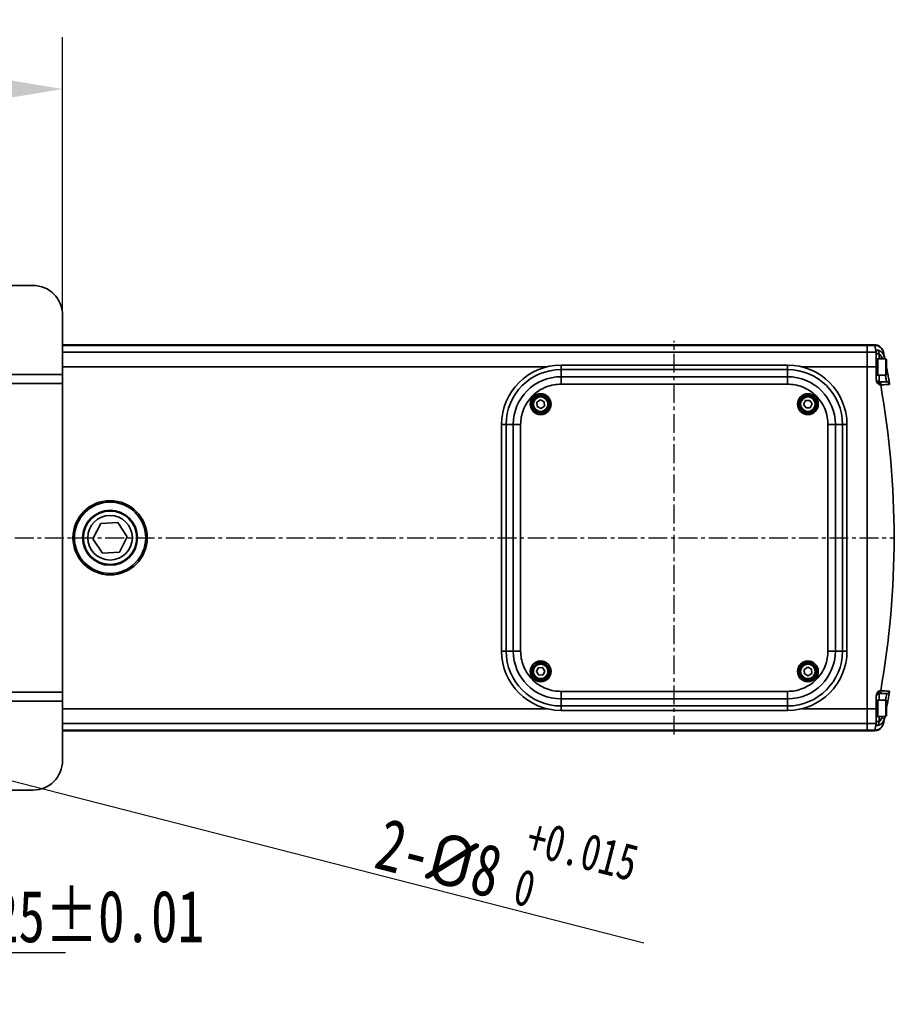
# Model space of a CAD drawing. Header units: millimetres. Extents: x 4180 to 7964, y -765 to 3096.
# Tile 29 of 30: x 5666 to 5958, y 2303 to 2635. Entities that reach past the tile are written whole.
import ezdxf

# ---------------------------------------------------------------- set-up
doc = ezdxf.new("R2010")
doc.units = ezdxf.units.MM
doc.header["$PDSIZE"] = -1
doc.linetypes.add('CENTER', pattern=[10.16, 6.35, -1.27, 1.27, -1.27])
doc.layers.add('细线层', color=7, linetype='Continuous')
doc.dimstyles.new('ISO-25', dxfattribs={"dimscale": 5, "dimtxt": 3.5, "dimasz": 4.5, "dimexe": 3.5, "dimexo": 0.625, "dimtad": 1, "dimdec": 1, "dimtxsty": 'Standard', "dimcen": 2.5, "dimclrd": 1, "dimclre": 1, "dimadec": 0, "dimazin": 0, "dimtfac": 1, "dimtdec": 1, "dimtmove": 1, "dimatfit": 3, "dimfxl": 1, "dimarcsym": 0})

# ---------------------------------------------------------------- blocks, each defined once
blk = doc.blocks.new('*D34')
at = {"color": 1, "lineweight": -2, "transparency": 16777216}
for p, q in [((5476.09, 2533.66), (5476.09, 2629.03)), ((5680.09, 2533.66), (5680.09, 2629.03)), ((5498.59, 2611.53), (5657.59, 2611.53))]:
    blk.add_line(p, q, dxfattribs=at)
at = {"color": 1, "transparency": 16777216}
for points in [[(5498.59, 2615.28), (5498.59, 2607.78), (5476.09, 2611.53)], [(5657.59, 2615.28), (5657.59, 2607.78), (5680.09, 2611.53)]]:
    blk.add_solid(points, dxfattribs=at)
at = {"layer": 'Defpoints', "color": 0, "transparency": 16777216}
for p in [(5680.09, 2611.53), (5476.09, 2530.54), (5680.09, 2530.54)]:
    blk.add_point(p, dxfattribs=at)
at = {"color": 0, "transparency": 16777216, "insert": (5578.09, 2623.4), "char_height": 17.5, "attachment_point": 5}
blk.add_mtext('{\\fHYSWLongFangSong|b1|i0|c134|p2;204}', dxfattribs=at)
blk = doc.blocks.new('*D36')
at = {"color": 1, "lineweight": -2, "transparency": 16777216}
for p, q in [((5636.09, 2377.63), (5636.09, 2303.26)), ((5611.09, 2369.77), (5611.09, 2303.26)), ((5588.59, 2320.76), (5566.09, 2320.76)), ((5611.09, 2320.76), (5636.09, 2320.76)), ((5658.59, 2320.76), (5681.09, 2320.76))]:
    blk.add_line(p, q, dxfattribs=at)
at = {"color": 1, "transparency": 16777216}
for points in [[(5588.59, 2324.51), (5588.59, 2317.01), (5611.09, 2320.76)], [(5658.59, 2324.51), (5658.59, 2317.01), (5636.09, 2320.76)]]:
    blk.add_solid(points, dxfattribs=at)
at = {"layer": 'Defpoints', "color": 0, "transparency": 16777216}
for p in [(5636.09, 2380.76), (5611.09, 2372.9), (5636.09, 2320.76)]:
    blk.add_point(p, dxfattribs=at)
at = {"color": 0, "transparency": 16777216, "insert": (5692.02, 2332.79), "char_height": 17.5, "attachment_point": 5}
blk.add_mtext('{\\fHYSWLongFangSong|b1|i0|c134|p2;25%%P0.01}', dxfattribs=at)
blk = doc.blocks.new('*D38')
at = {"color": 1, "lineweight": -2, "transparency": 16777216}
for p, q in [((5610.43, 2391.98), (5588.63, 2397.57)), ((5632.22, 2386.38), (5639.97, 2384.39)), ((5875.84, 2323.82), (5661.76, 2378.79))]:
    blk.add_line(p, q, dxfattribs=at)
at = {"color": 1, "transparency": 16777216}
for points in [[(5611.36, 2395.61), (5609.49, 2388.34), (5632.22, 2386.38)], [(5662.69, 2382.43), (5660.83, 2375.16), (5639.97, 2384.39)]]:
    blk.add_solid(points, dxfattribs=at)
at = {"layer": 'Defpoints', "color": 0, "transparency": 16777216}
for p in [(5632.22, 2386.38), (5639.97, 2384.39)]:
    blk.add_point(p, dxfattribs=at)
at = {"color": 0, "transparency": 16777216, "insert": (5829.58, 2352.82), "char_height": 17.5, "attachment_point": 5, "rotation": 345.5991}
blk.add_mtext('{\\fHYSWLongFangSong|b1|i0|c134|p2;2-\\fISOCPEUR|b1|i0|c134|p34;%%C\\fHYSWLongFangSong|b1|i0|c134|p2;8\\fGulim|b1|i0|c134|p0; \\fHYSWLongFangSong|b1|i0|c134|p2;\\H0.7x;\\S+0.015^ 0;}', dxfattribs=at)

msp = doc.modelspace()

# ---------------------------------------------------------------- linework, layer by layer
at = {"color": 4, "linetype": 'CENTER'}
for p, q in [((5886.09, 2394.1), (5886.09, 2526.67)), ((5430.33, 2460.39), (6280.78, 2460.39))]:
    msp.add_line(p, q, dxfattribs=at)
at = {"layer": '细线层', "linetype": 'Continuous', "lineweight": 35}
for p, q in [((5670.09, 2545.39), (5486.09, 2545.39)), ((5680.09, 2515.39), (5680.09, 2535.39)), ((5680.09, 2525.39), (5951.09, 2525.39)), ((5951.09, 2525.17), (5680.09, 2525.17)), ((5951.09, 2525.39), (5951.09, 2525.17)), ((5951.09, 2525.39), (5953.55, 2525.39)), ((5951.09, 2525.17), (5951.09, 2522.91)), ((5953.59, 2525.17), (5951.09, 2525.17)), ((5953.59, 2525.17), (5953.55, 2525.39)), ((5680.09, 2522.91), (5951.09, 2522.91)), ((5951.09, 2522.91), (5951.09, 2517.95)), ((5951.09, 2522.91), (5954.06, 2522.91)), ((5954.09, 2522.53), (5954.06, 2522.91)), ((5954.09, 2523.5), (5954.09, 2522.91)), ((5954.09, 2522.91), (5954.09, 2522.53)), ((5954.09, 2522.53), (5954.09, 2517.95)), ((5955.09, 2522.3), (5954.09, 2522.3)), ((5954.59, 2520.64), (5954.09, 2520.64)), ((5957.29, 2520.64), (5954.59, 2520.64)), ((5954.59, 2517.38), (5954.59, 2520.64)), ((5954.59, 2520.64), (5954.59, 2515.14)), ((5955.09, 2522.3), (5955.09, 2520.64)), ((5955.87, 2521.09), (5956.85, 2521.29)), ((5956.48, 2523.01), (5956.53, 2522.82)), ((5957.59, 2520.34), (5957.29, 2520.64)), ((5957.29, 2517.38), (5957.29, 2520.64)), ((5843.14, 2517.95), (5680.09, 2517.95)), ((5847.94, 2518.54), (5924.24, 2518.54)), ((5951.09, 2517.95), (5929.05, 2517.95)), ((5951.09, 2402.82), (5951.09, 2517.95)), ((5954.09, 2517.95), (5951.09, 2517.95)), ((5954.09, 2517.95), (5954.09, 2513.62)), ((5954.59, 2515.14), (5954.59, 2517.38)), ((5957.29, 2515.14), (5957.29, 2517.38)), ((5957.59, 2520.34), (5957.59, 2517.43)), ((5957.59, 2517.43), (5957.59, 2515.44)), ((5476.09, 2515.39), (5680.09, 2515.39)), ((5680.09, 2515.39), (5680.09, 2512.39)), ((5847.94, 2517.03), (5847.94, 2514.63)), ((5847.94, 2517.03), (5924.24, 2517.03)), ((5847.94, 2514.63), (5924.24, 2514.63)), ((5924.24, 2517.03), (5924.24, 2514.63)), ((5954.09, 2515.14), (5954.59, 2515.14)), ((5954.59, 2515.14), (5957.29, 2515.14)), ((5955.09, 2515.14), (5955.09, 2512.89)), ((5957.29, 2515.14), (5957.59, 2515.44)), ((5680.09, 2512.39), (5476.09, 2512.39)), ((5680.09, 2408.39), (5680.09, 2512.39)), ((5847.94, 2512.13), (5924.24, 2512.13)), ((5955.09, 2512.89), (5955.09, 2511.89)), ((5955.09, 2512.89), (5955.59, 2512.89)), ((5955.59, 2511.89), (5955.09, 2511.89)), ((5955.59, 2512.89), (5955.59, 2511.89)), ((5839.81, 2506.04), (5841.01, 2506.83)), ((5839.88, 2504.6), (5839.81, 2506.04)), ((5841.17, 2503.94), (5839.88, 2504.6)), ((5841.01, 2506.83), (5842.3, 2506.17)), ((5842.38, 2504.73), (5841.17, 2503.94)), ((5842.3, 2506.17), (5842.38, 2504.73)), ((5929.65, 2505.31), (5930.3, 2506.59)), ((5930.44, 2504.1), (5929.65, 2505.31)), ((5930.3, 2506.59), (5931.75, 2506.67)), ((5931.88, 2504.18), (5930.44, 2504.1)), ((5931.75, 2506.67), (5932.53, 2505.46)), ((5932.53, 2505.46), (5931.88, 2504.18)), ((5827.94, 2422.24), (5827.94, 2498.54)), ((5831.85, 2498.54), (5829.44, 2498.54)), ((5829.44, 2422.24), (5829.44, 2498.54)), ((5831.85, 2422.24), (5831.85, 2498.54)), ((5834.35, 2422.24), (5834.35, 2498.54)), ((5937.84, 2498.54), (5937.84, 2422.24)), ((5940.34, 2498.54), (5940.34, 2422.24)), ((5942.74, 2498.54), (5940.34, 2498.54)), ((5942.74, 2498.54), (5942.74, 2422.24)), ((5944.24, 2498.54), (5944.24, 2422.24)), ((5692.94, 2465.22), (5690.33, 2460.07)), ((5698.7, 2465.54), (5692.94, 2465.22)), ((5701.86, 2460.7), (5698.7, 2465.54)), ((5699.25, 2455.55), (5701.86, 2460.7)), ((5690.33, 2460.07), (5693.49, 2455.23)), ((5693.49, 2455.23), (5699.25, 2455.55)), ((5829.44, 2422.24), (5831.85, 2422.24)), ((5942.74, 2422.24), (5940.34, 2422.24)), ((5839.65, 2415.31), (5840.3, 2416.59)), ((5840.44, 2414.1), (5839.65, 2415.31)), ((5840.3, 2416.59), (5841.75, 2416.67)), ((5841.75, 2416.67), (5842.53, 2415.46)), ((5842.53, 2415.46), (5841.88, 2414.18)), ((5929.81, 2416.04), (5931.01, 2416.83)), ((5929.88, 2414.6), (5929.81, 2416.04)), ((5931.17, 2413.94), (5929.88, 2414.6)), ((5931.01, 2416.83), (5932.3, 2416.17)), ((5932.38, 2414.73), (5931.17, 2413.94)), ((5932.3, 2416.17), (5932.38, 2414.73)), ((5841.88, 2414.18), (5840.44, 2414.1)), ((5476.09, 2408.39), (5680.09, 2408.39)), ((5680.09, 2408.39), (5680.09, 2405.39)), ((5924.24, 2408.64), (5847.94, 2408.64)), ((5955.09, 2408.89), (5955.59, 2408.89)), ((5955.09, 2408.89), (5955.09, 2407.89)), ((5955.59, 2407.89), (5955.09, 2407.89)), ((5955.09, 2407.89), (5955.09, 2405.64)), ((5955.59, 2407.89), (5955.59, 2408.89)), ((5476.09, 2405.39), (5680.09, 2405.39)), ((5680.09, 2385.39), (5680.09, 2405.39)), ((5924.24, 2406.14), (5847.94, 2406.14)), ((5847.94, 2403.74), (5847.94, 2406.14)), ((5924.24, 2403.74), (5924.24, 2406.14)), ((5954.09, 2402.82), (5954.09, 2407.15)), ((5954.59, 2405.64), (5954.09, 2405.64)), ((5957.29, 2405.64), (5954.59, 2405.64)), ((5954.59, 2402.38), (5954.59, 2405.64)), ((5954.59, 2405.64), (5954.59, 2400.14)), ((5957.59, 2405.34), (5957.29, 2405.64)), ((5957.29, 2402.38), (5957.29, 2405.64)), ((5957.59, 2405.34), (5957.59, 2402.43)), ((5680.09, 2402.82), (5843.14, 2402.82)), ((5924.24, 2403.74), (5847.94, 2403.74)), ((5924.24, 2402.24), (5847.94, 2402.24)), ((5929.05, 2402.82), (5951.09, 2402.82)), ((5951.09, 2402.82), (5951.09, 2397.86)), ((5951.09, 2402.82), (5954.09, 2402.82)), ((5954.09, 2398.24), (5954.09, 2402.82)), ((5954.59, 2400.14), (5954.59, 2402.38)), ((5957.29, 2400.14), (5957.29, 2402.38)), ((5957.59, 2402.43), (5957.59, 2400.44)), ((5951.09, 2397.86), (5680.09, 2397.86)), ((5951.09, 2397.86), (5951.09, 2395.6)), ((5954.06, 2397.86), (5951.09, 2397.86)), ((5954.09, 2400.14), (5954.59, 2400.14)), ((5955.09, 2398.47), (5954.09, 2398.47)), ((5954.09, 2397.86), (5954.09, 2398.24)), ((5954.09, 2397.27), (5954.09, 2397.86)), ((5954.59, 2400.14), (5957.29, 2400.14)), ((5955.09, 2400.14), (5955.09, 2398.47)), ((5955.87, 2399.68), (5956.85, 2399.48)), ((5956.53, 2397.95), (5956.51, 2397.89)), ((5957.29, 2400.14), (5957.59, 2400.44)), ((5680.09, 2395.6), (5951.09, 2395.6)), ((5951.09, 2395.39), (5680.09, 2395.39)), ((5951.09, 2395.6), (5951.09, 2395.39)), ((5951.09, 2395.6), (5953.59, 2395.6)), ((5953.55, 2395.39), (5951.09, 2395.39)), ((5953.55, 2395.39), (5953.59, 2395.6)), ((5486.09, 2375.39), (5670.09, 2375.39))]:
    msp.add_line(p, q, dxfattribs=at)
at = {"layer": '细线层', "linetype": 'Continuous', "lineweight": 35, "flags": 128}
for points in [[(5955.96, 2520.64), (5955.95, 2520.69), (5955.87, 2521.09)], [(5956.85, 2521.29), (5956.93, 2520.89), (5956.98, 2520.64)], [(5955.87, 2399.68), (5955.95, 2400.08), (5955.96, 2400.14)], [(5956.98, 2400.14), (5956.93, 2399.88), (5956.85, 2399.48)]]:
    msp.add_lwpolyline(points, dxfattribs=at)
at = {"layer": '细线层', "linetype": 'Continuous', "lineweight": 35}
for centre, radius in [((5841.09, 2505.39), 3.5), ((5841.09, 2505.39), 3), ((5841.09, 2505.39), 2.75), ((5841.09, 2505.39), 2.45), ((5931.09, 2505.39), 3.5), ((5931.09, 2505.39), 3), ((5931.09, 2505.39), 2.75), ((5931.09, 2505.39), 2.45), ((5696.09, 2460.39), 12.5), ((5696.09, 2460.39), 12), ((5696.09, 2460.39), 9.25), ((5696.09, 2460.39), 9), ((5696.09, 2460.39), 7.5), ((5841.09, 2415.39), 3.5), ((5841.09, 2415.39), 3), ((5841.09, 2415.39), 2.75), ((5841.09, 2415.39), 2.45), ((5931.09, 2415.39), 3.5), ((5931.09, 2415.39), 3), ((5931.09, 2415.39), 2.75), ((5931.09, 2415.39), 2.45)]:
    msp.add_circle(centre, radius, dxfattribs=at)
for centre, radius, start, end in [((5670.09, 2535.39), 10, 0, 90), ((5953.55, 2522.39), 3, 12.0494, 90), ((5663.09, 2463.36), 297, 11.5665, 12.0114), ((5953.61, 2522.19), 2.98, 12.1681, 90.3492), ((5954.07, 2519.89), 3.02, 89.5734, 90.1665), ((5663.09, 2460.39), 300, 11.7139, 12.0114), ((5847.94, 2498.54), 20, 90, 180), ((5924.24, 2498.54), 20, 0, 90), ((5847.94, 2498.54), 18.5, 90, 180), ((5847.94, 2498.54), 16.1, 90, 180), ((5924.24, 2498.54), 18.5, 0, 90), ((5924.24, 2498.54), 16.1, 0, 90), ((5955.09, 2513.89), 1, 180, 270), ((5663.09, 2460.39), 297, 350.0144, 9.9856), ((5957.62, 2511.89), 1, 9.9181, 90), ((5696.09, 2460.39), 9, 123.1576, 213.1576), ((5696.09, 2460.39), 9, 213.1576, 33.1576), ((5847.94, 2422.24), 20, 180, 270), ((5847.94, 2422.24), 18.5, 180, 270), ((5847.94, 2422.24), 16.1, 180, 270), ((5924.24, 2422.24), 16.1, 270, 0), ((5924.24, 2422.24), 18.5, 270, 0), ((5924.24, 2422.24), 20, 270, 0), ((5955.09, 2406.89), 1, 90, 180), ((5957.62, 2408.89), 1, 270, 350.0819), ((5953.61, 2398.58), 2.98, 269.6508, 347.8319), ((5663.09, 2457.41), 297, 347.9886, 348.4335), ((5954.07, 2400.88), 3.02, 269.8335, 270.4266), ((5663.09, 2460.39), 300, 347.9886, 348.2861), ((5953.55, 2398.39), 3, 270, 325.7879), ((5670.09, 2385.39), 10, 270, 0)]:
    msp.add_arc(centre, radius, start, end, dxfattribs=at)
for points, knots in [([(5954.09, 2523.5), (5954.11, 2523.52), (5954.15, 2523.57), (5954.45, 2523.6), (5954.7, 2523.57), (5954.79, 2523.56), (5954.8, 2523.56)], [0, 0, 0, 0, 0.2839734, 0.7450953, 0.9964465, 1, 1, 1, 1]), ([(5954.8, 2523.56), (5954.84, 2523.54), (5955.21, 2523.42), (5955.84, 2523.05), (5956.54, 2522.27), (5956.74, 2521.62), (5956.85, 2521.29)], [0, 0, 0, 0, 0.043883, 0.362247, 0.681279, 1, 1, 1, 1]), ([(5954.8, 2523.56), (5954.8, 2523.55), (5954.8, 2523.53), (5954.81, 2523.43), (5954.86, 2523.17), (5954.94, 2522.77), (5955.04, 2522.47), (5955.09, 2522.3)], [0, 0, 0, 0, 0.0481095, 0.2441655, 0.4593063, 0.6881885, 1, 1, 1, 1]), ([(5955.87, 2521.09), (5955.8, 2521.31), (5955.66, 2521.74), (5955.33, 2522.12), (5955.12, 2522.28), (5955.09, 2522.3)], [0, 0, 0, 0, 0.464733, 0.929521, 1, 1, 1, 1]), ([(5847.94, 2518.54), (5847.94, 2518.54), (5847.94, 2518.54), (5847.94, 2518.15), (5847.94, 2517.46), (5847.94, 2517.03)], [0, 0, 0, 0, 0.289057, 0.55761, 1, 1, 1, 1]), ([(5924.24, 2518.54), (5924.24, 2518.54), (5924.24, 2518.54), (5924.24, 2518.15), (5924.24, 2517.46), (5924.24, 2517.03)], [0, 0, 0, 0, 0.289057, 0.55761, 1, 1, 1, 1]), ([(5957.59, 2517.56), (5957.69, 2517.05), (5957.92, 2515.86), (5958.23, 2514.2), (5958.47, 2512.84), (5958.59, 2512.15), (5958.61, 2512.08), (5958.61, 2512.06)], [0, 0, 0, 0, 0.173162, 0.406006, 0.636229, 0.862463, 1, 1, 1, 1]), ([(5847.94, 2514.63), (5847.94, 2514.21), (5847.94, 2513.47), (5847.94, 2512.54), (5847.94, 2512.13)], [0, 0, 0, 0, 0.557303, 1, 1, 1, 1]), ([(5924.24, 2514.63), (5924.24, 2514.21), (5924.24, 2513.47), (5924.24, 2512.54), (5924.24, 2512.13)], [0, 0, 0, 0, 0.557303, 1, 1, 1, 1]), ([(5957.62, 2512.89), (5957.62, 2512.91), (5957.61, 2512.96), (5957.48, 2513.55), (5957.32, 2514.35), (5957.17, 2514.98), (5957.14, 2515.11)], [0, 0, 0, 0, 0.209728, 0.554853, 0.906451, 1, 1, 1, 1]), ([(5834.35, 2498.54), (5834.39, 2499.36), (5834.48, 2501.07), (5835.24, 2503.61), (5836.49, 2506.04), (5838.26, 2508.22), (5840.43, 2509.99), (5842.87, 2511.24), (5845.41, 2512), (5847.11, 2512.09), (5847.94, 2512.13)], [0, 0, 0, 0, 0.116516, 0.2400113, 0.3686408, 0.5, 0.6313592, 0.7599887, 0.883484, 1, 1, 1, 1]), ([(5924.24, 2512.13), (5925.07, 2512.09), (5926.78, 2512), (5929.31, 2511.24), (5931.75, 2509.99), (5933.93, 2508.22), (5935.69, 2506.04), (5936.95, 2503.61), (5937.71, 2501.07), (5937.8, 2499.36), (5937.84, 2498.54)], [0, 0, 0, 0, 0.116516, 0.240011, 0.368641, 0.5, 0.631359, 0.759989, 0.883484, 1, 1, 1, 1]), ([(5955.09, 2511.89), (5955.09, 2511.89), (5954.89, 2512.09), (5954.53, 2512.45), (5954.16, 2513.05), (5954.11, 2513.45), (5954.09, 2513.62)], [0, 0, 0, 0, 0.003085, 0.413272, 0.752251, 1, 1, 1, 1]), ([(5955.59, 2512.89), (5955.75, 2512.89), (5956.14, 2512.89), (5956.71, 2512.89), (5957.22, 2512.89), (5957.56, 2512.89), (5957.6, 2512.89), (5957.62, 2512.89)], [0, 0, 0, 0, 0.151618, 0.366663, 0.57869, 0.789321, 1, 1, 1, 1]), ([(5958.61, 2512.06), (5958.58, 2512.06), (5958.51, 2512.05), (5958, 2512.02), (5957.26, 2511.98), (5956.4, 2511.93), (5955.83, 2511.9), (5955.59, 2511.89)], [0, 0, 0, 0, 0.211518, 0.422628, 0.634574, 0.849, 1, 1, 1, 1]), ([(5829.44, 2498.54), (5829.17, 2498.54), (5828.64, 2498.54), (5827.96, 2498.54), (5827.95, 2498.54), (5827.94, 2498.54)], [0, 0, 0, 0, 0.289057, 0.55761, 1, 1, 1, 1]), ([(5834.35, 2498.54), (5833.83, 2498.54), (5832.9, 2498.54), (5832.17, 2498.54), (5831.85, 2498.54)], [0, 0, 0, 0, 0.557303, 1, 1, 1, 1]), ([(5940.34, 2498.54), (5939.92, 2498.54), (5939.17, 2498.54), (5938.25, 2498.54), (5937.84, 2498.54)], [0, 0, 0, 0, 0.557303, 1, 1, 1, 1]), ([(5944.24, 2498.54), (5944.24, 2498.54), (5944.25, 2498.54), (5943.85, 2498.54), (5943.17, 2498.54), (5942.74, 2498.54)], [0, 0, 0, 0, 0.289057, 0.55761, 1, 1, 1, 1]), ([(5827.94, 2422.24), (5827.94, 2422.24), (5827.94, 2422.24), (5828.33, 2422.24), (5829.02, 2422.24), (5829.44, 2422.24)], [0, 0, 0, 0, 0.289057, 0.55761, 1, 1, 1, 1]), ([(5831.85, 2422.24), (5832.26, 2422.24), (5833.01, 2422.24), (5833.94, 2422.24), (5834.35, 2422.24)], [0, 0, 0, 0, 0.557303, 1, 1, 1, 1]), ([(5847.94, 2408.64), (5847.11, 2408.68), (5845.41, 2408.77), (5842.87, 2409.53), (5840.43, 2410.78), (5838.26, 2412.55), (5836.49, 2414.73), (5835.24, 2417.16), (5834.48, 2419.7), (5834.39, 2421.41), (5834.35, 2422.24)], [0, 0, 0, 0, 0.116516, 0.240011, 0.368641, 0.5, 0.631359, 0.759989, 0.883484, 1, 1, 1, 1]), ([(5937.84, 2422.24), (5937.8, 2421.41), (5937.71, 2419.7), (5936.95, 2417.16), (5935.69, 2414.73), (5933.93, 2412.55), (5931.75, 2410.78), (5929.31, 2409.53), (5926.78, 2408.77), (5925.07, 2408.68), (5924.24, 2408.64)], [0, 0, 0, 0, 0.116516, 0.240011, 0.368641, 0.5, 0.631359, 0.759989, 0.883484, 1, 1, 1, 1]), ([(5940.34, 2422.24), (5939.92, 2422.24), (5939.17, 2422.24), (5938.25, 2422.24), (5937.84, 2422.24)], [0, 0, 0, 0, 0.557303, 1, 1, 1, 1]), ([(5944.24, 2422.24), (5944.24, 2422.24), (5944.25, 2422.24), (5943.85, 2422.24), (5943.17, 2422.24), (5942.74, 2422.24)], [0, 0, 0, 0, 0.2890573, 0.5576097, 1, 1, 1, 1]), ([(5847.94, 2406.14), (5847.94, 2406.56), (5847.94, 2407.3), (5847.94, 2408.23), (5847.94, 2408.64)], [0, 0, 0, 0, 0.557303, 1, 1, 1, 1]), ([(5924.24, 2406.14), (5924.24, 2406.56), (5924.24, 2407.3), (5924.24, 2408.23), (5924.24, 2408.64)], [0, 0, 0, 0, 0.557303, 1, 1, 1, 1]), ([(5954.09, 2407.15), (5954.11, 2407.32), (5954.16, 2407.73), (5954.53, 2408.32), (5954.89, 2408.68), (5955.09, 2408.88), (5955.09, 2408.89)], [0, 0, 0, 0, 0.247749, 0.586728, 0.996915, 1, 1, 1, 1]), ([(5955.59, 2408.89), (5955.94, 2408.87), (5956.62, 2408.83), (5957.54, 2408.77), (5958.22, 2408.74), (5958.56, 2408.72), (5958.6, 2408.71), (5958.61, 2408.71)], [0, 0, 0, 0, 0.217972, 0.436389, 0.65382, 0.868624, 1, 1, 1, 1]), ([(5957.62, 2407.89), (5957.62, 2407.89), (5957.59, 2407.89), (5957.36, 2407.89), (5956.9, 2407.89), (5956.29, 2407.89), (5955.83, 2407.89), (5955.59, 2407.89)], [0, 0, 0, 0, 0.130834, 0.344978, 0.56228, 0.781167, 1, 1, 1, 1]), ([(5957.15, 2405.66), (5957.24, 2406.07), (5957.42, 2406.91), (5957.59, 2407.72), (5957.61, 2407.83), (5957.62, 2407.89)], [0, 0, 0, 0, 0.322976, 0.661688, 1, 1, 1, 1]), ([(5958.61, 2408.71), (5958.6, 2408.65), (5958.58, 2408.52), (5958.4, 2407.5), (5958.13, 2406.01), (5957.84, 2404.48), (5957.65, 2403.51), (5957.59, 2403.21)], [0, 0, 0, 0, 0.222439, 0.444984, 0.669142, 0.896758, 1, 1, 1, 1]), ([(5847.94, 2402.24), (5847.94, 2402.23), (5847.94, 2402.23), (5847.94, 2402.63), (5847.94, 2403.31), (5847.94, 2403.74)], [0, 0, 0, 0, 0.2890573, 0.5576097, 1, 1, 1, 1]), ([(5924.24, 2402.24), (5924.24, 2402.23), (5924.24, 2402.23), (5924.24, 2402.63), (5924.24, 2403.31), (5924.24, 2403.74)], [0, 0, 0, 0, 0.289057, 0.55761, 1, 1, 1, 1]), ([(5954.06, 2397.86), (5954.06, 2397.88), (5954.07, 2397.94), (5954.08, 2398.12), (5954.09, 2398.24)], [0, 0, 0, 0, 0.281724, 1, 1, 1, 1]), ([(5956.85, 2399.48), (5956.74, 2399.15), (5956.54, 2398.5), (5955.84, 2397.72), (5955.21, 2397.35), (5954.84, 2397.23), (5954.8, 2397.22)], [0, 0, 0, 0, 0.318721, 0.637753, 0.956117, 1, 1, 1, 1]), ([(5955.09, 2398.47), (5955.04, 2398.3), (5954.94, 2398), (5954.86, 2397.6), (5954.81, 2397.34), (5954.8, 2397.24), (5954.8, 2397.22), (5954.8, 2397.22)], [0, 0, 0, 0, 0.311812, 0.540694, 0.755834, 0.95189, 1, 1, 1, 1]), ([(5955.09, 2398.47), (5955.12, 2398.49), (5955.33, 2398.65), (5955.66, 2399.03), (5955.8, 2399.46), (5955.87, 2399.68)], [0, 0, 0, 0, 0.070479, 0.535267, 1, 1, 1, 1]), ([(5956.02, 2396.7), (5956.06, 2396.76), (5956.18, 2396.92), (5956.31, 2397.19), (5956.41, 2397.45), (5956.45, 2397.59), (5956.47, 2397.66), (5956.48, 2397.7), (5956.49, 2397.74), (5956.5, 2397.79), (5956.51, 2397.81), (5956.52, 2397.87), (5956.52, 2397.89)], [0, 0, 0, 0, 0.0649342, 0.1948988, 0.2893933, 0.3309704, 0.3591563, 0.3900669, 0.4409926, 0.5595171, 0.8782494, 1, 1, 1, 1]), ([(5954.8, 2397.22), (5954.79, 2397.21), (5954.7, 2397.2), (5954.45, 2397.17), (5954.15, 2397.2), (5954.11, 2397.25), (5954.09, 2397.27)], [0, 0, 0, 0, 0.003553, 0.254905, 0.716027, 1, 1, 1, 1])]:
    msp.add_open_spline(points, degree=3, knots=knots, dxfattribs=at)

# ---------------------------------------------------------------- dimensions: what is measured, and where the dimension line sits
dim = msp.add_linear_dim(base=(5680.09, 2611.53), p1=(5476.09, 2530.54), p2=(5680.09, 2530.54), text='{\\fHYSWLongFangSong|b1|i0|c134|p2;<>}', dimstyle='ISO-25', override={"dimtmove": 0})
dim.commit()
dim.dimension.update_dxf_attribs({"geometry": '*D34', "text_midpoint": (5578.09, 2611.53), "dimtype": 160})
dim = msp.add_diameter_dim_2p(p1=(5632.22, 2386.38), p2=(5639.97, 2384.39), text='{\\fHYSWLongFangSong|b1|i0|c134|p2;2-\\fISOCPEUR|b1|i0|c134|p34;%%C\\fHYSWLongFangSong|b1|i0|c134|p2;8\\fGulim|b1|i0|c134|p0; \\fHYSWLongFangSong|b1|i0|c134|p2;\\H0.7x;\\S+0.015^ 0;}', dimstyle='ISO-25')
dim.commit()
dim.dimension.update_dxf_attribs({"geometry": '*D38', "text_midpoint": (5825.46, 2336.76), "dimtype": 163})
dim = msp.add_linear_dim(base=(5636.09, 2320.76), p1=(5611.09, 2372.9), p2=(5636.09, 2380.76), text='{\\fHYSWLongFangSong|b1|i0|c134|p2;<>%%P0.01}', dimstyle='ISO-25')
dim.commit()
dim.dimension.update_dxf_attribs({"geometry": '*D36', "text_midpoint": (5692.02, 2320.76), "dimtype": 160})

doc.saveas('drawing.dxf')
